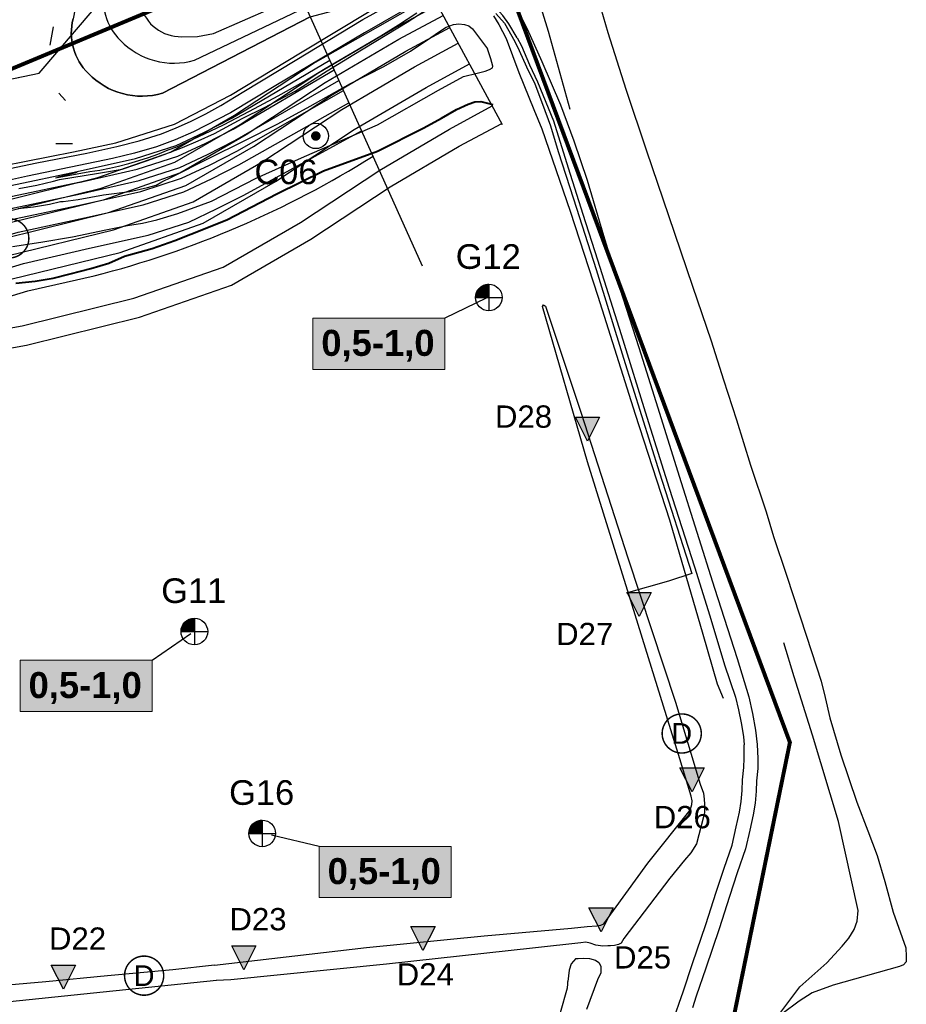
# Model space of a CAD drawing. Extents: x 158343 to 162498, y 431347 to 434500.
# Tile 102 of 220: x 159671 to 159896, y 433668 to 433918. Entities that reach past the tile are written whole.
import ezdxf
from ezdxf.enums import TextEntityAlignment as Align

# ---------------------------------------------------------------- set-up
doc = ezdxf.new("R2010")
doc.units = 0
doc.header["$LTSCALE"] = 10
doc.header["$MEASUREMENT"] = 0
for name, color, linetype in [('000_arcering', 8, 'CONTINUOUS'), ('1.1-ALGEMEEN_VERKLARING', 7, 'CONTINUOUS'), ('1.1-ALGEMEEN_VERKLARING-TEKST', 7, 'CONTINUOUS'), ('20_betonwerk', 252, 'CONTINUOUS'), ('33_trappen en balustraden', 252, 'CONTINUOUS'), ('47_binneninrichting', 8, 'CONTINUOUS'), ('bestaand 006m', 8, 'CONTINUOUS'), ('bestaand 007m', 8, 'CONTINUOUS'), ('bestaand 008m', 8, 'CONTINUOUS'), ('bestaand 009m', 8, 'CONTINUOUS'), ('bestaand 010m', 8, 'CONTINUOUS'), ('bestaand 011m', 8, 'CONTINUOUS'), ('bestaand 012m', 8, 'CONTINUOUS'), ('bestaande dijk', 8, 'CONTINUOUS'), ('BORING-MWH', 7, 'CONTINUOUS'), ('BORING-MWH-NEW', 7, 'CONTINUOUS'), ('def. con-hoogtelijn (index)', 8, 'CONTINUOUS'), ('KLASSE-AW', 81, 'CONTINUOUS'), ('KLASSE-NT-NIET TOEPASBAAR', 240, 'CONTINUOUS'), ('KWALITEIT-DIEPTE', 7, 'CONTINUOUS'), ('nieuw006m', 8, 'CONTINUOUS'), ('nieuw007m', 8, 'CONTINUOUS'), ('nieuw008m', 8, 'CONTINUOUS'), ('nieuw009m', 8, 'CONTINUOUS'), ('nieuw010m', 8, 'CONTINUOUS'), ('nieuw011m', 8, 'CONTINUOUS'), ('nieuw012m', 8, 'CONTINUOUS'), ('WB-STEEKMONSTER', 7, 'CONTINUOUS')]:
    doc.layers.add(name, color=color, linetype=linetype)
doc.layers.add('000_onzichtbaar', color=8, linetype='CONTINUOUS', plot=False)
doc.layers.add('MEET', color=6, linetype='CONTINUOUS', plot=False)
doc.styles.add('STANDAARD', font='arial.ttf')
doc.styles.add('STYLE3', font='arialbd.ttf')
doc.styles.add('TXT_Copier', font='arial.ttf')

# ---------------------------------------------------------------- blocks, each defined once
blk = doc.blocks.new('bestaande hoogtelijnen')
at = {"layer": 'def. con-hoogtelijn (index)'}
for p, q in [((8.3, -162.32), (22.27, -146)), ((8.3, -162.32), (22.27, -146)), ((8.3, -162.32), (22.27, -146)), ((-3.57, -164.81), (8.3, -162.32)), ((-3.57, -164.81), (8.3, -162.32)), ((-3.57, -164.81), (8.3, -162.32))]:
    blk.add_line(p, q, dxfattribs=at)
blk = doc.blocks.new('BO-1M')
at = {"layer": 'BORING-MWH-NEW'}
for p, q in [((-0.892, -0.005), (-0.892, 1)), ((-0.88, 1.011), (0.004, 1.011)), ((-0.88, -0.005), (-0.88, 1.011)), ((-0.868, -0.005), (-0.868, 1.022)), ((-0.866, 1.023), (0.004, 1.023)), ((-0.855, -0.005), (-0.855, 1.032)), ((-0.851, 1.036), (0.004, 1.036)), ((-0.843, -0.005), (-0.843, 1.042)), ((-0.836, 1.048), (0.004, 1.048)), ((-0.831, -0.005), (-0.831, 1.052)), ((-0.821, 1.06), (0.004, 1.06)), ((-0.819, -0.005), (-0.819, 1.062)), ((-0.807, -0.005), (-0.807, 1.071)), ((-0.805, 1.072), (0.004, 1.072)), ((-0.794, -0.005), (-0.794, 1.08)), ((-0.789, 1.084), (0.004, 1.084)), ((-0.782, -0.005), (-0.782, 1.089)), ((-0.772, 1.096), (0.004, 1.096)), ((-0.77, -0.005), (-0.77, 1.098)), ((-0.758, -0.005), (-0.758, 1.107)), ((-0.755, 1.109), (0.004, 1.109)), ((-0.746, -0.005), (-0.746, 1.115)), ((-0.737, 1.121), (0.004, 1.121)), ((-0.733, -0.005), (-0.733, 1.123)), ((-0.721, -0.005), (-0.721, 1.131)), ((-0.719, 1.133), (0.004, 1.133)), ((-0.709, -0.005), (-0.709, 1.139)), ((-0.699, 1.145), (0.004, 1.145)), ((-0.697, -0.005), (-0.697, 1.147)), ((-0.685, -0.005), (-0.685, 1.154)), ((-0.679, 1.157), (0.004, 1.157)), ((-0.672, -0.005), (-0.672, 1.162)), ((-0.66, -0.005), (-0.66, 1.169)), ((-0.659, 1.17), (0.004, 1.17)), ((-0.648, -0.005), (-0.648, 1.176)), ((-0.637, 1.182), (0.004, 1.182)), ((-0.636, -0.005), (-0.636, 1.182)), ((-0.624, -0.005), (-0.624, 1.189)), ((-0.614, 1.194), (0.004, 1.194)), ((-0.611, -0.005), (-0.611, 1.195)), ((-0.599, -0.005), (-0.599, 1.202)), ((-0.59, 1.206), (0.004, 1.206)), ((-0.587, -0.005), (-0.587, 1.208)), ((-0.575, -0.005), (-0.575, 1.214)), ((-0.565, 1.218), (0.004, 1.218)), ((-0.563, -0.005), (-0.563, 1.22)), ((-0.55, -0.005), (-0.55, 1.225)), ((-0.539, 1.231), (0.004, 1.231)), ((-0.538, -0.005), (-0.538, 1.231)), ((-0.526, -0.005), (-0.526, 1.236)), ((-0.514, -0.005), (-0.514, 1.241)), ((-0.511, 1.243), (0.004, 1.243)), ((-0.502, -0.005), (-0.502, 1.247)), ((-0.489, -0.005), (-0.489, 1.251)), ((-0.48, 1.255), (0.004, 1.255)), ((-0.477, -0.005), (-0.477, 1.256)), ((-0.465, -0.005), (-0.465, 1.261)), ((-0.453, -0.005), (-0.453, 1.266)), ((-0.448, 1.267), (0.004, 1.267)), ((-0.441, -0.005), (-0.441, 1.27)), ((-0.428, -0.005), (-0.428, 1.274)), ((-0.416, -0.005), (-0.416, 1.278)), ((-0.413, 1.279), (0.004, 1.279)), ((-0.404, -0.005), (-0.404, 1.282)), ((-0.392, -0.005), (-0.392, 1.286)), ((-0.38, -0.005), (-0.38, 1.29)), ((-0.374, 1.292), (0.004, 1.292)), ((-0.368, -0.005), (-0.368, 1.294)), ((-0.355, -0.005), (-0.355, 1.297)), ((-0.343, -0.005), (-0.343, 1.3)), ((-0.331, 1.304), (0.004, 1.304)), ((-0.331, -0.005), (-0.331, 1.304)), ((-0.319, -0.005), (-0.319, 1.307)), ((-0.307, -0.005), (-0.307, 1.31)), ((-0.294, -0.005), (-0.294, 1.313)), ((-0.282, -0.005), (-0.282, 1.316)), ((-0.28, 1.316), (0.004, 1.316)), ((-0.27, -0.005), (-0.27, 1.318)), ((-0.258, -0.005), (-0.258, 1.321)), ((-0.246, -0.005), (-0.246, 1.323)), ((-0.233, -0.005), (-0.233, 1.325)), ((-0.221, -0.005), (-0.221, 1.328)), ((-0.218, 1.328), (0.004, 1.328)), ((-0.209, -0.005), (-0.209, 1.33)), ((-0.197, -0.005), (-0.197, 1.332)), ((-0.185, -0.005), (-0.185, 1.333)), ((-0.172, -0.005), (-0.172, 1.335)), ((-0.16, -0.005), (-0.16, 1.337)), ((-0.148, -0.005), (-0.148, 1.338)), ((-0.136, -0.005), (-0.136, 1.34)), ((-0.129, 1.34), (0.004, 1.34)), ((-0.124, -0.005), (-0.124, 1.341)), ((-0.111, -0.005), (-0.111, 1.342)), ((-0.099, -0.005), (-0.099, 1.343)), ((-0.087, -0.005), (-0.087, 1.344)), ((-0.075, -0.005), (-0.075, 1.345)), ((-0.063, -0.005), (-0.063, 1.346)), ((-0.05, -0.005), (-0.05, 1.346)), ((-0.038, -0.005), (-0.038, 1.347)), ((-0.026, -0.005), (-0.026, 1.347)), ((-0.014, -0.005), (-0.014, 1.347)), ((-0.002, -0.005), (-0.002, 1.347)), ((0.004, 1.347), (0.004, -1.336)), ((0.004, 1.342), (0.004, -1.352)), ((-1.333, 0.023), (0.004, 0.023)), ((-1.333, 0.011), (0.004, 0.011)), ((-1.332, 0.06), (0.004, 0.06)), ((-1.332, 0.048), (0.004, 0.048)), ((-1.332, 0.035), (0.004, 0.035)), ((-1.331, -0.005), (-1.331, 0.074)), ((-1.331, 0.072), (0.004, 0.072)), ((-1.33, 0.096), (0.004, 0.096)), ((-1.33, 0.084), (0.004, 0.084)), ((-1.329, 0.109), (0.004, 0.109)), ((-1.328, 0.121), (0.004, 0.121)), ((-1.327, 0.133), (0.004, 0.133)), ((-1.325, 0.145), (0.004, 0.145)), ((-1.324, 0.157), (0.004, 0.157)), ((-1.323, 0.17), (0.004, 0.17)), ((-1.321, 0.182), (0.004, 0.182)), ((-1.319, -0.005), (-1.319, 0.199)), ((-1.319, 0.194), (0.004, 0.194)), ((-1.318, 0.206), (0.004, 0.206)), ((-1.316, 0.218), (0.004, 0.218)), ((-1.314, 0.231), (0.004, 0.231)), ((-1.312, 0.243), (0.004, 0.243)), ((-1.309, 0.255), (0.004, 0.255)), ((-1.307, -0.005), (-1.307, 0.269)), ((-1.307, 0.267), (0.004, 0.267)), ((-1.305, 0.279), (0.004, 0.279)), ((-1.302, 0.292), (0.004, 0.292)), ((-1.299, 0.304), (0.004, 0.304)), ((-1.296, 0.316), (0.004, 0.316)), ((-1.294, -0.005), (-1.294, 0.324)), ((-1.293, 0.328), (0.004, 0.328)), ((-1.29, 0.34), (0.004, 0.34)), ((-1.287, 0.353), (0.004, 0.353)), ((-1.284, 0.365), (0.004, 0.365)), ((-1.282, -0.005), (-1.282, 0.371)), ((-1.28, 0.377), (0.004, 0.377)), ((-1.277, 0.389), (0.004, 0.389)), ((-1.273, 0.401), (0.004, 0.401)), ((-1.27, -0.005), (-1.27, 0.411)), ((-1.269, 0.414), (0.004, 0.414)), ((-1.265, 0.426), (0.004, 0.426)), ((-1.261, 0.438), (0.004, 0.438)), ((-1.258, -0.005), (-1.258, 0.448)), ((-1.257, 0.45), (0.004, 0.45)), ((-1.253, 0.462), (0.004, 0.462)), ((-1.248, 0.475), (0.004, 0.475)), ((-1.246, -0.005), (-1.246, 0.481)), ((-1.244, 0.487), (0.004, 0.487)), ((-1.239, 0.499), (0.004, 0.499)), ((-1.234, 0.511), (0.004, 0.511)), ((-1.233, -0.005), (-1.233, 0.512)), ((-1.229, 0.523), (0.004, 0.523)), ((-1.224, 0.535), (0.004, 0.535)), ((-1.221, -0.005), (-1.221, 0.541)), ((-1.218, 0.548), (0.004, 0.548)), ((-1.213, 0.56), (0.004, 0.56)), ((-1.209, -0.005), (-1.209, 0.569)), ((-1.207, 0.572), (0.004, 0.572)), ((-1.202, 0.584), (0.004, 0.584)), ((-1.197, -0.005), (-1.197, 0.594)), ((-1.196, 0.596), (0.004, 0.596)), ((-1.19, 0.609), (0.004, 0.609)), ((-1.185, -0.005), (-1.185, 0.619)), ((-1.183, 0.621), (0.004, 0.621)), ((-1.177, 0.633), (0.004, 0.633)), ((-1.172, -0.005), (-1.172, 0.642)), ((-1.171, 0.645), (0.004, 0.645)), ((-1.164, 0.657), (0.004, 0.657)), ((-1.16, -0.005), (-1.16, 0.664)), ((-1.157, 0.67), (0.004, 0.67)), ((-1.15, 0.682), (0.004, 0.682)), ((-1.148, -0.005), (-1.148, 0.685)), ((-1.143, 0.694), (0.004, 0.694)), ((-1.136, -0.005), (-1.136, 0.706)), ((-1.135, 0.706), (0.004, 0.706)), ((-1.128, 0.718), (0.004, 0.718)), ((-1.124, -0.005), (-1.124, 0.725)), ((-1.12, 0.731), (0.004, 0.731)), ((-1.112, 0.743), (0.004, 0.743)), ((-1.111, -0.005), (-1.111, 0.744)), ((-1.104, 0.755), (0.004, 0.755)), ((-1.099, -0.005), (-1.099, 0.762)), ((-1.096, 0.767), (0.004, 0.767)), ((-1.087, -0.005), (-1.087, 0.78)), ((-1.087, 0.779), (0.004, 0.779)), ((-1.079, 0.792), (0.004, 0.792)), ((-1.075, -0.005), (-1.075, 0.797)), ((-1.07, 0.804), (0.004, 0.804)), ((-1.063, -0.005), (-1.063, 0.813)), ((-1.061, 0.816), (0.004, 0.816)), ((-1.051, 0.828), (0.004, 0.828)), ((-1.05, -0.005), (-1.05, 0.829)), ((-1.042, 0.84), (0.004, 0.84)), ((-1.038, -0.005), (-1.038, 0.845)), ((-1.032, 0.853), (0.004, 0.853)), ((-1.026, -0.005), (-1.026, 0.86)), ((-1.022, 0.865), (0.004, 0.865)), ((-1.014, -0.005), (-1.014, 0.874)), ((-1.011, 0.877), (0.004, 0.877)), ((-1.002, -0.005), (-1.002, 0.888)), ((-1.001, 0.889), (0.004, 0.889)), ((-0.99, 0.901), (0.004, 0.901)), ((-0.989, -0.005), (-0.989, 0.902)), ((-0.979, 0.914), (0.004, 0.914)), ((-0.977, -0.005), (-0.977, 0.915)), ((-0.968, 0.926), (0.004, 0.926)), ((-0.965, -0.005), (-0.965, 0.929)), ((-0.956, 0.938), (0.004, 0.938)), ((-0.953, -0.005), (-0.953, 0.941)), ((-0.944, 0.95), (0.004, 0.95)), ((-0.941, -0.005), (-0.941, 0.954)), ((-0.932, 0.962), (0.004, 0.962)), ((-0.929, -0.005), (-0.929, 0.966)), ((-0.919, 0.975), (0.004, 0.975)), ((-0.916, -0.005), (-0.916, 0.977)), ((-0.906, 0.987), (0.004, 0.987)), ((-0.904, -0.005), (-0.904, 0.989)), ((-0.893, 0.999), (0.004, 0.999)), ((-1.334, -0.005), (1.341, -0.005)), ((-1.333, -0.001), (0.004, -0.001)), ((0.004, -0.001), (0.004, -1.328))]:
    blk.add_line(p, q, dxfattribs=at)
blk.add_circle((0, 0), 1.35, dxfattribs=at)
at = {"layer": 'BORING-MWH-NEW', "style": 'STANDAARD'}
blk.add_attdef('BNO', (-3.36, 2.898), '', height=2.5, dxfattribs=at)
blk = doc.blocks.new('B-2-MWH')
at = {"layer": 'BORING-MWH'}
blk.add_lwpolyline([(-0.39, 0, 0.772, 0.772, 1), (0.39, 0, 0.772, 0.772, 1)], format="xyseb", close=True, dxfattribs=at)
at = {"layer": 'BORING-MWH', "linetype": 'Continuous'}
blk.add_circle((0, 0), 2.06, dxfattribs=at)
at = {"layer": 'BORING-MWH', "style": 'STANDAARD'}
blk.add_attdef('BNO', (-4.5, 5.4), '', height=4, dxfattribs=at)
blk = doc.blocks.new('STEEK')
at = {"layer": 'WB-STEEKMONSTER'}
blk.add_lwpolyline([(-2.7, 5.4), (2.7, 5.4), (0, 0)], close=True, dxfattribs=at)
blk.add_solid([(0, 0), (2.7, 5.4), (-2.7, 5.4)], dxfattribs=at)
at = {"layer": 'WB-STEEKMONSTER', "style": 'STANDAARD'}
blk.add_attdef('BNO', (-3.22, 8.87), '', height=5, dxfattribs=at)

msp = doc.modelspace()

# ---------------------------------------------------------------- hatches: boundary and pattern name
at = {"layer": 'KLASSE-AW'}
msp.add_hatch(color=256, dxfattribs=at).paths.add_polyline_path([(159747.12, 433707.96), (159780.53, 433707.96), (159780.53, 433694.96), (159747.12, 433694.96)])
at = {"layer": 'KLASSE-NT-NIET TOEPASBAAR'}
for points in [[(159745.52, 433841.96), (159778.93, 433841.96), (159778.93, 433828.96), (159745.52, 433828.96)], [(159671.32, 433755.16), (159704.73, 433755.16), (159704.73, 433742.16), (159671.32, 433742.16)]]:
    msp.add_hatch(color=256, dxfattribs=at).paths.add_polyline_path(points)

# ---------------------------------------------------------------- linework, layer by layer
at = {"layer": '000_onzichtbaar', "flags": 128}
for points in [[(159670.97, 433874.8), (159675.56, 433875.7), (159679.73, 433876.72), (159681.26, 433877.14), (159691.2, 433878.69), (159692.72, 433878.95), (159697.12, 433879.74), (159703.31, 433881.85), (159707.82, 433883.43), (159712.44, 433885.23), (159716.4, 433886.9), (159720.54, 433888.81), (159727.59, 433892.63), (159733.21, 433895.39), (159741.05, 433899.53), (159749.11, 433904.65), (159755.86, 433908.82), (159769.4, 433917.06), (159773.71, 433919.85)], [(159680.26, 433877.53), (159688.95, 433879.12), (159691.51, 433879.53), (159693.92, 433880), (159696.24, 433880.53), (159698.82, 433881.17), (159701.37, 433881.93), (159703.8, 433882.67), (159706.16, 433883.53), (159708.85, 433884.65), (159711.02, 433885.45), (159718.04, 433888.69), (159722.83, 433891.01), (159729.43, 433894.48), (159736.68, 433898.31), (159743.23, 433901.98), (159748.64, 433905.3), (159754.53, 433908.72), (159762.7, 433913.56), (159767.24, 433916.39), (159771.84, 433919.44)], [(159791.27, 433918.6), (159792.66, 433916.43), (159794.49, 433912.87), (159797.68, 433904.27), (159801.51, 433894.92), (159803.55, 433890), (159810.7, 433869.07), (159817.69, 433847.54), (159827.21, 433817.59), (159835.87, 433790.82), (159844.38, 433761.79), (159847.97, 433749.21), (159849.52, 433745.55)], [(159791.83, 433919.24), (159794.07, 433916.77), (159796.71, 433912.12), (159797.75, 433909.87), (159799.66, 433905.74), (159801.73, 433901.38), (159803.68, 433896.27), (159805.69, 433890.72), (159807.68, 433884.25), (159811.56, 433872.22), (159817.28, 433854.28), (159824.23, 433831.77), (159833.34, 433802.71), (159841.54, 433777.21), (159835.63, 433775.26), (159824.88, 433772.23)], [(159670.82, 433869.79), (159674.72, 433870.18), (159678.71, 433870.9), (159681.5, 433871.56), (159682.22, 433871.56), (159686, 433872.01), (159692.39, 433873.27), (159699.13, 433874.06), (159703.61, 433875.1), (159705.78, 433875.7), (159707.25, 433876.5), (159709.68, 433877.7), (159719.02, 433882.41), (159728.11, 433886.9), (159736.58, 433891.26), (159744.85, 433895.7), (159755.03, 433901.44), (159763.48, 433905.8), (159770.25, 433909.67), (159775.43, 433913.11), (159777.62, 433914.64), (159779.25, 433915.73), (159781.13, 433916.47), (159782.49, 433916.65), (159783.97, 433916.47), (159784.99, 433916.07), (159785.92, 433915.38), (159786.73, 433914.3), (159789.8, 433910.27)], [(159669.34, 433860.11), (159676.57, 433861.2), (159684.56, 433862.58), (159693.06, 433864.36), (159698.48, 433865.45), (159702.3, 433866.08), (159705.93, 433866.86), (159711.26, 433868.5), (159719.83, 433871.64), (159731.12, 433877.47), (159743.39, 433882.96), (159761.92, 433890.97), (159777.32, 433899.82), (159783.64, 433903.28), (159787.11, 433904.13), (159789.13, 433904.62), (159790.27, 433905.05), (159791.03, 433905.41), (159791.12, 433905.91), (159790.64, 433907.75), (159789.8, 433910.27)]]:
    msp.add_lwpolyline(points, dxfattribs=at)
at = {"layer": '000_onzichtbaar', "linetype": 'Continuous', "lineweight": 40, "flags": 128}
msp.add_lwpolyline([(159670.25, 433850.86), (159675.08, 433851.3), (159679.67, 433852.06), (159684.01, 433853.18), (159689.19, 433854.53), (159693.81, 433855.91), (159697.77, 433857.66), (159704.78, 433859.65), (159710.48, 433861.67), (159714.6, 433863.27), (159723.67, 433866.9), (159736.37, 433873.46), (159748.22, 433879.35), (159761.91, 433884.29), (159773.65, 433890.22), (159778.08, 433892.66), (159781.94, 433894.84), (159784.83, 433896.21), (159786.58, 433896.79), (159788.08, 433896.87), (159789.45, 433896.59), (159791.12, 433896.14)], dxfattribs=at)
at = {"layer": '1.1-ALGEMEEN_VERKLARING', "const_width": 0.375}
for points in [[(159668.54, 433867.15, -1), (159668.54, 433857.23, -1), (159668.54, 433867.15)], [(159838.99, 433741.56, -1), (159838.99, 433731.64, -1), (159838.99, 433741.56)], [(159702.72, 433680.13, -1), (159702.72, 433670.21, -1), (159702.72, 433680.13)]]:
    msp.add_lwpolyline(points, format="xyb", dxfattribs=at)
at = {"layer": '20_betonwerk'}
for points in [[(159679.71, 433915.83), (159678.81, 433911.16)], [(159682.76, 433897.19), (159681.13, 433899.06)], [(159684.6, 433886.18), (159680.38, 433886.14)], [(159685.76, 433878.86), (159680.59, 433877.59)]]:
    msp.add_lwpolyline(points, dxfattribs=at)
at = {"layer": '33_trappen en balustraden', "flags": 128}
for points in [[(159720.53, 433677.85), (159759.08, 433682.3), (159788.9, 433685.3), (159811.06, 433687.21), (159814.99, 433687.61), (159817.46, 433687.78), (159818.48, 433687.95), (159819.24, 433688.31), (159830.43, 433703.74), (159841.09, 433717.16), (159841.58, 433718.62), (159841.62, 433719.5), (159841.37, 433720.7), (159838.47, 433730.13), (159825.65, 433771.64), (159815.13, 433805.54), (159803.73, 433844.9), (159803.98, 433845.3), (159804.45, 433845.03), (159813.51, 433817.88), (159825.35, 433781.17), (159837.39, 433744.53), (159843.68, 433723.75), (159844.49, 433721.46), (159844.7, 433719.95), (159844.75, 433718.66), (159844.79, 433717.53), (159844.75, 433716.52), (159844.48, 433715.45), (159842.73, 433708.58), (159841.27, 433706.31), (159839.69, 433704.44), (159835.99, 433699.87), (159824.31, 433684.56), (159823.6, 433683.45), (159823, 433683.06), (159821.98, 433682.82), (159820.95, 433682.76), (159820.3, 433682.73), (159819.02, 433682.68), (159817.23, 433682.88), (159815.74, 433683.39), (159814.67, 433683.66), (159813.44, 433683.53), (159801.94, 433682.23), (159764.16, 433678.08), (159724.73, 433674.09), (159720.99, 433673.9)], [(159812.14, 433679.51), (159811, 433678.2), (159810.43, 433676.57)], [(159812.14, 433679.51), (159812.76, 433679.56), (159814, 433679.58), (159815.65, 433679.49), (159817.17, 433679.06), (159817.99, 433678.52), (159818.48, 433677.61), (159818.51, 433676.81), (159818.47, 433675.88), (159817.63, 433674.12), (159814.85, 433666.62)], [(159720.53, 433677.85), (159710, 433676.62), (159693.44, 433675.15), (159677.81, 433673.62), (159658.49, 433671.91), (159645.41, 433670.53), (159629.63, 433669.09), (159614.27, 433667.44)], [(159810.43, 433676.57), (159810.12, 433673.69)], [(159640.19, 433665.85), (159663.71, 433668.07), (159692.36, 433671.07), (159721.04, 433673.98)], [(159808.27, 433665.8), (159810, 433672.06), (159810.15, 433672.99), (159810.12, 433673.69)]]:
    msp.add_lwpolyline(points, dxfattribs=at)
at = {"layer": '47_binneninrichting', "flags": 128}
for points in [[(159801.54, 433926.61), (159805.12, 433914.78), (159810.63, 433894.97)], [(159816.7, 433926.69), (159820.25, 433914.4), (159824.81, 433900), (159830.03, 433884.41), (159835.65, 433867.99), (159841.73, 433850.06), (159846.45, 433836.18), (159849.55, 433826.34), (159852.85, 433816.15), (159856.4, 433804.68), (159860.35, 433792.79), (159862.26, 433786.54), (159865.51, 433776.76), (159870.65, 433761.3), (159874.37, 433749.91), (159875.36, 433745.69), (159876.53, 433740.58), (159879.3, 433731.14), (159883.39, 433719.17), (159886.18, 433711.88), (159888.53, 433705.65), (159890.48, 433699.09), (159892.57, 433691.31), (159895.77, 433682.22), (159895.91, 433680.01), (159895.88, 433678.69), (159895.21, 433677.94), (159894.15, 433677.47), (159877.41, 433672.72), (159872.09, 433670.84), (159868.74, 433668.68), (159864.45, 433665.45)], [(159795.15, 433916.63), (159793.64, 433918.75), (159791.87, 433920.67)], [(159797.32, 433913.05), (159795.15, 433916.63)], [(159798.59, 433917.74), (159799.82, 433915.33), (159803.55, 433907.09), (159808.3, 433896.05), (159811.63, 433886.9), (159814.98, 433876.94), (159819.14, 433862.95), (159823.26, 433849.47), (159828.1, 433834.47), (159832.93, 433819.22), (159838.33, 433801.84), (159842.86, 433787.69), (159847.3, 433773.47), (159853, 433755.61), (159856, 433745.9)], [(159797.32, 433913.05), (159798.36, 433911), (159800.44, 433906.18), (159802.41, 433901.89), (159806.52, 433891.99), (159810.24, 433880.06), (159813.92, 433868.31), (159817.6, 433856.77), (159823.6, 433837.8), (159830.13, 433816.8), (159835.8, 433798.83), (159842.2, 433778.85), (159846.12, 433766.42), (159849.83, 433754), (159852.64, 433745.8), (159853.4, 433742.63), (159854.09, 433739.33), (159854.66, 433735.82), (159854.84, 433733.76)], [(159861.28, 433662.22), (159868.91, 433672.35), (159875.75, 433678.46), (159879.67, 433682.68), (159881.37, 433684.7), (159882.68, 433686.86), (159883.43, 433689.03), (159883.74, 433691.72), (159878.75, 433714.26), (159872.11, 433736.13), (159867.5, 433750.94), (159864.87, 433759.63)], [(159856, 433745.9), (159856.93, 433741.67), (159857.73, 433737.41)], [(159857.73, 433737.41), (159858.11, 433733.82), (159858.31, 433730.21)], [(159837.54, 433665.97), (159838.38, 433668.19), (159839.36, 433671.06), (159841.75, 433678.22), (159845.14, 433688.12), (159847.75, 433696.34), (159849.74, 433702.4), (159851.74, 433708.27), (159852.83, 433712.88), (159853.62, 433716.62), (159854.09, 433719.34), (159854.34, 433722.14), (159854.42, 433724.85), (159854.75, 433727.93), (159854.81, 433730.3), (159854.84, 433733.76)], [(159858.31, 433730.21), (159858.26, 433727.7)], [(159858.26, 433727.7), (159857.93, 433724.61), (159857.86, 433721.93), (159857.58, 433718.89), (159857.08, 433715.96), (159856.27, 433712.11), (159855.12, 433707.3), (159853.08, 433701.28), (159851.1, 433695.26), (159848.48, 433687.02), (159845.08, 433677.09), (159842.69, 433669.94), (159841.69, 433667)]]:
    msp.add_lwpolyline(points, dxfattribs=at)
at = {"layer": 'bestaand 006m'}
for points in [[(159690.04, 433852.69, 0.077813), (159760.74, 433883.02)], [(159202.72, 433651.68, -0.057982), (159233.33, 433664.16), (159250.01, 433670.04, 0.015108), (159289.17, 433680.65, 0.006661), (159316.42, 433690.45, 0.026737), (159359.38, 433709.42), (159391.69, 433729.02, 0.036232), (159408.51, 433739.89), (159419.89, 433748.79), (159436.68, 433758.02), (159455.47, 433765.64), (159473.19, 433770.05), (159490.8, 433775.78), (159504.75, 433782.87), (159508.38, 433785.25), (159523.84, 433796.42, -0.069995), (159542.03, 433806.86), (159561.15, 433813.17), (159596.05, 433824.18), (159630.71, 433835.6), (159655.64, 433843.59), (159673.28, 433848.9), (159690.04, 433852.69)]]:
    msp.add_lwpolyline(points, format="xyb", dxfattribs=at)
at = {"layer": 'bestaand 007m'}
msp.add_lwpolyline([(159688.89, 433859.68), (159703.71, 433863.01), (159714.02, 433866.33), (159721.07, 433869.65), (159728.01, 433873.19), (159757.84, 433889.48)], dxfattribs=at)
msp.add_lwpolyline([(159196.22, 433665.61, -0.057982), (159228.87, 433670.75), (159249.82, 433673.18, 0.014788), (159288.23, 433683.28, 0.006661), (159315.55, 433692.86, 0.062787), (159357.03, 433712.5), (159387.36, 433730.3, 0.073249), (159408.1, 433743.5), (159418.76, 433751.49), (159435.26, 433761.22), (159453.82, 433769.4), (159471.39, 433774.35), (159488.83, 433780.6), (159502.55, 433788.11), (159506.33, 433790.75), (159522.91, 433802.8, -0.069995), (159541.06, 433813.31), (159560.16, 433819.69), (159595.02, 433830.83), (159629.64, 433842.38), (159654.54, 433850.46), (159672.16, 433855.83), (159688.91, 433859.68)], format="xyb", dxfattribs=at)
at = {"layer": 'bestaand 008m'}
msp.add_lwpolyline([(159687.64, 433867.36), (159702.46, 433870.69), (159712.76, 433874.01), (159719.82, 433877.33), (159726.76, 433880.87), (159754.64, 433896.57)], dxfattribs=at)
msp.add_lwpolyline([(159226.91, 433675.16), (159248.42, 433677.92, 0.015118), (159287.11, 433688.41, 0.006661), (159314.35, 433698.21, 0.026737), (159357.32, 433717.17), (159389.95, 433735.94, 0.00482), (159407.44, 433746.12), (159417.54, 433754.4), (159433.28, 433765.31), (159451.19, 433774.84), (159468.35, 433781.06), (159485.28, 433788.58), (159498.42, 433797.07), (159502.73, 433800.58), (159520.73, 433813.22, -0.069995), (159539.05, 433823.43), (159558.25, 433829.49), (159593.29, 433840.05), (159628.09, 433851.03), (159653.12, 433858.7), (159670.83, 433863.78), (159687.64, 433867.36)], format="xyb", dxfattribs=at)
at = {"layer": 'bestaand 009m'}
msp.add_lwpolyline([(159687.08, 433870.79), (159701.9, 433874.12), (159712.2, 433877.44), (159719.26, 433880.75), (159726.2, 433884.3), (159753.22, 433899.74)], dxfattribs=at)
msp.add_lwpolyline([(159225.55, 433678.19), (159247.13, 433681.2, 0.015084), (159286.03, 433691.74, 0.006644), (159313.12, 433701.48, 0.026661), (159355.62, 433720.24), (159371.88, 433729.32), (159388.27, 433739.73, 0.038795), (159405.69, 433753.72), (159414.97, 433760.51), (159430.84, 433771.49), (159449.1, 433780.32), (159466.49, 433785.88), (159483.7, 433792.74), (159497.15, 433800.72), (159501.41, 433803.94), (159520.07, 433816.96, -0.069995), (159538.41, 433827.13), (159557.62, 433833.16), (159592.68, 433843.65), (159627.5, 433854.57), (159652.55, 433862.19), (159670.26, 433867.24), (159687.08, 433870.79)], format="xyb", dxfattribs=at)
at = {"layer": 'bestaand 010m'}
msp.add_lwpolyline([(159686.63, 433873.52), (159701.45, 433876.84), (159711.76, 433880.16), (159718.81, 433883.48), (159725.75, 433887.03), (159752.09, 433902.26)], dxfattribs=at)
msp.add_lwpolyline([(159224.17, 433681.93), (159246.08, 433685.58, 0.015052), (159284.64, 433696.02, 0.006623), (159311.53, 433705.69, 0.026561), (159353.44, 433724.18), (159385.82, 433743.67, 0.084407), (159407.65, 433758.57), (159413.67, 433763.62), (159429.82, 433773.93), (159448.07, 433782.77), (159465.46, 433788.33), (159482.66, 433795.21), (159496.11, 433803.19), (159500.46, 433806.48), (159519.62, 433819.69, -0.069995), (159537.96, 433829.86), (159557.18, 433835.89), (159592.23, 433846.38), (159627.05, 433857.3), (159652.1, 433864.92), (159669.82, 433869.97), (159686.63, 433873.52)], format="xyb", dxfattribs=at)
at = {"layer": 'bestaand 011m'}
msp.add_lwpolyline([(159686.16, 433876.39), (159700.98, 433879.72), (159711.29, 433883.04), (159718.34, 433886.35), (159725.28, 433889.9), (159750.89, 433904.92)], dxfattribs=at)
msp.add_lwpolyline([(159686.16, 433876.39), (159669.35, 433872.84), (159651.63, 433867.79), (159626.58, 433860.17), (159591.76, 433849.26), (159556.71, 433838.76), (159537.49, 433832.73, 0.069995), (159519.15, 433822.56), (159499.14, 433809.16), (159494.93, 433805.98), (159481.5, 433797.98), (159464.3, 433791.08), (159446.92, 433785.49), (159428.68, 433776.63), (159412.55, 433766.46), (159405.74, 433761.2, -0.019527), (159383.82, 433747.16), (159350.97, 433728.81, -0.026492), (159309.68, 433710.61, -0.006598), (159283.02, 433701.01, -0.015015), (159244.87, 433690.68), (159222.55, 433685.97, 0.057891)], format="xyb", dxfattribs=at)
at = {"layer": 'bestaand 012m'}
for points in [[(159408.89, 433775.04), (159423.28, 433786.58, -0.055187), (159444.48, 433796.47), (159465.83, 433803.08, 0.041657), (159484.18, 433811.36), (159495.99, 433818.47), (159513.63, 433829.95, -0.08973), (159552.47, 433846.62), (159613.74, 433865.49), (159648.93, 433876.05), (159666.81, 433880.57), (159684.84, 433884.18), (159695.53, 433886.46), (159710.45, 433891.18), (159724.59, 433898.53), (159742.33, 433909.29), (159760.2, 433920), (159772.82, 433927.05, 0.271352), (159781.34, 433942.14), (159778.21, 433967.97), (159772.41, 434009.44)], [(159484.18, 433811.36), (159495.99, 433818.47), (159513.63, 433829.95, -0.08973), (159552.47, 433846.62), (159613.74, 433865.49), (159648.93, 433876.05), (159666.81, 433880.57), (159684.84, 433884.18), (159695.53, 433886.46), (159710.45, 433891.18), (159724.59, 433898.53), (159742.33, 433909.29), (159760.2, 433920)], [(159744.84, 433918.37), (159707.35, 433899, -0.277231), (159688.59, 433904.02, -0.268753), (159684.72, 433917.92)], [(159189.62, 433679.95, -0.059375), (159221.53, 433688.49), (159244.2, 433693.54, 0.013272), (159282.1, 433703.87, 0.006583), (159308.62, 433713.41, 0.026452), (159349.56, 433731.46), (159382.33, 433749.77, 0.019448), (159403.97, 433763.62), (159411.3, 433769.28), (159427.54, 433779.44), (159445.87, 433788.12), (159463.3, 433793.53), (159480.56, 433800.26), (159494.08, 433808.12), (159498.65, 433811.51), (159518.71, 433825.28, -0.069995), (159537.05, 433835.45), (159556.26, 433841.48), (159591.31, 433851.98), (159626.14, 433862.89), (159651.18, 433870.51), (159668.9, 433875.56), (159685.72, 433879.11)]]:
    msp.add_lwpolyline(points, format="xyb", dxfattribs=at)
msp.add_lwpolyline([(159685.72, 433879.11), (159700.53, 433882.44), (159710.84, 433885.76), (159717.9, 433889.07), (159724.83, 433892.62), (159749.76, 433907.43)], dxfattribs=at)
at = {"layer": 'bestaande dijk', "flags": 128}
for points in [[(159722.17, 433895.88), (159727.99, 433899.42), (159741.03, 433907.33), (159758.18, 433917.73), (159770.35, 433924.51)], [(159772.27, 433922.17), (159758.6, 433914.32), (159736.09, 433900.96), (159724.61, 433894.02)], [(159795.15, 433916.63), (159793.64, 433918.75), (159791.87, 433920.67)], [(159797.32, 433913.05), (159795.15, 433916.63)], [(159798.59, 433917.74), (159799.82, 433915.33), (159803.55, 433907.09), (159808.3, 433896.05), (159811.63, 433886.9), (159814.98, 433876.94), (159819.14, 433862.95), (159823.26, 433849.47), (159828.1, 433834.47), (159832.93, 433819.22), (159838.33, 433801.84), (159842.86, 433787.69), (159847.3, 433773.47), (159853, 433755.61), (159856, 433745.9)], [(159797.32, 433913.05), (159798.36, 433911), (159800.44, 433906.18), (159802.41, 433901.89), (159806.52, 433891.99), (159810.24, 433880.06), (159813.92, 433868.31), (159817.6, 433856.77), (159823.6, 433837.8), (159830.13, 433816.8), (159835.8, 433798.83), (159842.2, 433778.85), (159846.12, 433766.42), (159849.83, 433754), (159852.64, 433745.8), (159853.4, 433742.63), (159854.09, 433739.33), (159854.66, 433735.82), (159854.84, 433733.76)], [(159714.48, 433891.86), (159718.38, 433893.77), (159722.17, 433895.88)], [(159724.61, 433894.02), (159715.24, 433889.24)], [(159707.15, 433888.7), (159710.83, 433890.25), (159714.48, 433891.86)], [(159695.79, 433885.49), (159701.51, 433886.94), (159707.15, 433888.7)], [(159715.24, 433889.24), (159710.61, 433887.16), (159705.85, 433885.4)], [(159630.58, 433869.6), (159642.66, 433873.24), (159655.66, 433876.91), (159662.2, 433878.6), (159675.55, 433881.36), (159688.24, 433883.83), (159695.79, 433885.49)], [(159705.85, 433885.4), (159700.3, 433883.84), (159694.72, 433882.43)], [(159694.72, 433882.43), (159673.16, 433877.94), (159668.64, 433876.95)]]:
    msp.add_lwpolyline(points, dxfattribs=at)
at = {"layer": 'KLASSE-AW', "color": 7, "lineweight": 5}
msp.add_lwpolyline([(159747.12, 433707.96), (159780.53, 433707.96), (159780.53, 433694.96), (159747.12, 433694.96)], close=True, dxfattribs=at)
at = {"layer": 'KLASSE-NT-NIET TOEPASBAAR', "color": 7, "lineweight": 5}
for points in [[(159745.52, 433841.96), (159778.93, 433841.96), (159778.93, 433828.96), (159745.52, 433828.96)], [(159671.32, 433755.16), (159704.73, 433755.16), (159704.73, 433742.16), (159671.32, 433742.16)]]:
    msp.add_lwpolyline(points, close=True, dxfattribs=at)
at = {"layer": 'KWALITEIT-DIEPTE'}
for points in [[(159789.4, 433847), (159778.93, 433841.96)], [(159704.73, 433755.16), (159714.6, 433762)], [(159747.12, 433707.96), (159735, 433710.8)]]:
    msp.add_lwpolyline(points, dxfattribs=at)
at = {"layer": 'MEET', "const_width": 1}
msp.add_lwpolyline([(159217.96, 434088.85), (159435.98, 434020.25), (159504.62, 433836.46), (159784.94, 433953.55), (159866.41, 433734.33), (159822.4, 433519.03), (159655.9, 433512.46), (159222.15, 433324.12), (159221.05, 433289.09), (159066.14, 433159.95), (158988.58, 433123), (158887.87, 433065.24), (158810.46, 433043.05), (158594.73, 433280.89), (158643.69, 433366.24), (158736.01, 433394.89), (158840.95, 433432.1), (158907.6, 433472.41), (158902.41, 433599.51), (159112.89, 433678.64), (159214.78, 433765.28), (159227.57, 433847.1)], close=True, dxfattribs=at)
at = {"layer": 'nieuw006m', "flags": 128}
for points in [[(159474.41, 433759.06), (159499.33, 433768.57, 0.062011), (159537.51, 433785.85), (159554.34, 433796.35), (159566.43, 433805.28), (159578.84, 433815.14, -0.104985), (159585.22, 433818.06), (159605.61, 433825.67), (159632.04, 433832.78), (159671.82, 433840.01), (159700.15, 433846.98), (159722.77, 433854.92), (159742.39, 433866.25), (159762.43, 433879.49), (159780.16, 433889.91), (159790.97, 433895.77)], [(159475.93, 433754.3), (159500.79, 433763.79, 0.062074), (159540.14, 433781.59), (159557.16, 433792.21), (159569.47, 433801.31), (159581.87, 433811.17, -0.110059), (159586.61, 433813.24), (159607.14, 433820.9), (159633.14, 433827.89), (159672.87, 433835.12), (159701.58, 433842.18), (159724.87, 433850.36), (159745.02, 433862), (159765.08, 433875.24), (159782.62, 433885.55), (159793.36, 433891.37)]]:
    msp.add_lwpolyline(points, format="xyb", dxfattribs=at)
at = {"layer": 'nieuw007m', "flags": 128}
msp.add_lwpolyline([(159470.26, 433770.75), (159496.86, 433780.51, 0.070329), (159531.38, 433796.34), (159547.3, 433806.28), (159558.84, 433814.78), (159571.42, 433822.77, -0.101033), (159581.91, 433827.76), (159602.65, 433834.38), (159629.37, 433842.64), (159669.28, 433851.89), (159696.68, 433858.64), (159717.67, 433866.01), (159736, 433876.59), (159756, 433889.8), (159774.19, 433900.49), (159785.19, 433906.45)], format="xyb", dxfattribs=at)
at = {"layer": 'nieuw008m', "flags": 128}
msp.add_lwpolyline([(159469.31, 433776.17), (159495.47, 433786.36, 0.070105), (159528.35, 433801.53), (159543.82, 433811.18), (159555.1, 433819.47), (159567.74, 433827.51, -0.099896), (159580.23, 433833.52), (159600.93, 433840.13), (159628.06, 433848.5), (159668.03, 433857.76), (159694.96, 433864.39), (159715.16, 433871.49), (159732.84, 433881.7), (159752.82, 433894.9), (159771.24, 433905.72), (159782.33, 433911.73)], format="xyb", dxfattribs=at)
at = {"layer": 'nieuw009m', "flags": 128}
msp.add_lwpolyline([(159468.59, 433780.62), (159494.5, 433790.77, 0.069755), (159526.09, 433805.42), (159541.22, 433814.85), (159552.29, 433822.98), (159564.98, 433831.06, -0.09922), (159578.96, 433837.84), (159599.64, 433844.44), (159627.07, 433852.89), (159667.09, 433862.17), (159693.68, 433868.71), (159713.27, 433875.59), (159730.48, 433885.53), (159750.44, 433898.71), (159769.02, 433909.64), (159780.19, 433915.68)], format="xyb", dxfattribs=at)
at = {"layer": 'nieuw010m'}
msp.add_lwpolyline([(159709.1, 433982.05), (159705.93, 433948.77), (159702.24, 433926.59), (159701.84, 433921.24, 0.345403), (159712.23, 433913.33), (159716.26, 433913.38), (159720.3, 433914.17), (159742.37, 433923.87), (159762.12, 433932.4), (159766.82, 433935.11), (159766.82, 433935.11)], format="xyb", dxfattribs=at)
at = {"layer": 'nieuw010m', "flags": 128}
msp.add_lwpolyline([(159468.03, 433784.07), (159494.02, 433794.23, 0.067566), (159524.32, 433808.44), (159539.19, 433817.71), (159550.37, 433826.68), (159562.84, 433833.83, -0.098769), (159577.97, 433841.2), (159598.63, 433847.8), (159626.3, 433856.31), (159666.35, 433865.59), (159692.68, 433872.07), (159711.8, 433878.79), (159728.63, 433888.5), (159748.59, 433901.69), (159767.3, 433912.68), (159778.52, 433918.76)], format="xyb", dxfattribs=at)
at = {"layer": 'nieuw011m'}
msp.add_lwpolyline([(159703.41, 433974.61), (159701.01, 433960.45), (159692.83, 433926.29), (159692.83, 433926.29, 0.268753), (159696.71, 433912.39, 0.277231), (159715.47, 433907.37), (159743.73, 433920.84), (159765.81, 433931.63), (159769.01, 433933.45, 0.265512), (159776.95, 433950.02)], format="xyb", dxfattribs=at)
at = {"layer": 'nieuw011m', "flags": 128}
msp.add_lwpolyline([(159467.56, 433787.04), (159493.08, 433797.13, 0.069216), (159522.82, 433811.04), (159537.45, 433820.17), (159548.5, 433829.03), (159560.99, 433837.2, -0.10076), (159577.12, 433844.08), (159597.77, 433850.67), (159625.64, 433859.24), (159665.73, 433868.53), (159691.82, 433874.95), (159710.55, 433881.53), (159727.06, 433891.06), (159747, 433904.23), (159765.83, 433915.3), (159777.09, 433921.4)], format="xyb", dxfattribs=at)
at = {"layer": 'nieuw012m'}
for p, q in [((159793.55, 433891.01), (159767.28, 433939.61)), ((159736.42, 433937.11), (159773.22, 433855.24))]:
    msp.add_line(p, q, dxfattribs=at)
msp.add_lwpolyline([(159703.36, 433987.22, 0.007593), (159703.36, 433987.22), (159701.84, 433981.78), (159696.96, 433973.64), (159691.24, 433951.64), (159684.72, 433917.92), (159684.72, 433917.92, 0.268753), (159688.59, 433904.02, 0.277231), (159707.35, 433899), (159744.84, 433918.37), (159774.47, 433926.31)], format="xyb", dxfattribs=at)
at = {"layer": 'nieuw012m', "flags": 128}
msp.add_lwpolyline([(159467.12, 433789.75), (159492.61, 433799.84, 0.06873), (159521.43, 433813.42), (159535.86, 433822.41), (159546.78, 433831.18), (159559.3, 433839.37, -0.10035), (159576.34, 433846.72), (159596.98, 433853.31), (159625.04, 433861.92), (159665.15, 433871.22), (159691.03, 433877.59), (159709.39, 433884.04), (159725.61, 433893.4), (159745.55, 433906.57), (159775.78, 433923.82)], format="xyb", dxfattribs=at)

# ---------------------------------------------------------------- block references
at = {"layer": '000_arcering'}
msp.add_blockref('bestaande hoogtelijnen', (159667.8, 434066.43), dxfattribs=at)
at = {"layer": 'BORING-MWH'}
ref = msp.add_blockref('B-2-MWH', (159746.24, 433888.16), dxfattribs=dict(at, xscale=1.56, yscale=1.56, zscale=1.56))
ref.add_attrib('BNO', 'C06', (159730.68, 433875.94), dxfattribs={"height": 6.24, "style": 'STANDAARD'})
at = {"layer": 'BORING-MWH-NEW', "xscale": 2.5, "yscale": 2.5, "zscale": 2.5}
for p, values in [((159790.1, 433847.21), {'BNO': 'G12'}), ((159715.46, 433762.45), {'BNO': 'G11'}), ((159732.66, 433711.25), {'BNO': 'G16'})]:
    msp.add_blockref('BO-1M', p, dxfattribs=at).add_auto_attribs(values)
at = {"layer": 'WB-STEEKMONSTER'}
ref = msp.add_blockref('STEEK', (159815.09, 433810.74), dxfattribs=dict(at, xscale=1.13, yscale=1.13, zscale=1.13))
ref.add_attrib('BNO', 'D28', (159791.65, 433814.16), dxfattribs={"height": 5.65, "style": 'STANDAARD'})
ref = msp.add_blockref('STEEK', (159828.17, 433766.29), dxfattribs=dict(at, xscale=1.13, yscale=1.13, zscale=1.13))
ref.add_attrib('BNO', 'D27', (159807.15, 433759.01), dxfattribs={"height": 5.65, "style": 'STANDAARD'})
ref = msp.add_blockref('STEEK', (159841.6, 433721.76), dxfattribs=dict(at, xscale=1.13, yscale=1.13, zscale=1.13))
ref.add_attrib('BNO', 'D26', (159831.89, 433712.56), dxfattribs={"height": 5.65, "style": 'STANDAARD'})
at = {"layer": 'WB-STEEKMONSTER', "xscale": 1.13, "yscale": 1.13, "zscale": 1.13}
for p, values in [((159727.99, 433676.64), {'BNO': 'D23'}), ((159682.25, 433671.72), {'BNO': 'D22'})]:
    msp.add_blockref('STEEK', p, dxfattribs=at).add_auto_attribs(values)
at = {"layer": 'WB-STEEKMONSTER'}
ref = msp.add_blockref('STEEK', (159818.53, 433686.3), dxfattribs=dict(at, xscale=1.13, yscale=1.13, zscale=1.13))
ref.add_attrib('BNO', 'D25', (159821.82, 433676.98), dxfattribs={"height": 5.65, "style": 'STANDAARD'})
ref = msp.add_blockref('STEEK', (159773.41, 433681.57), dxfattribs=dict(at, xscale=1.13, yscale=1.13, zscale=1.13))
ref.add_attrib('BNO', 'D24', (159766.75, 433672.68), dxfattribs={"height": 5.65, "style": 'STANDAARD'})

# ---------------------------------------------------------------- texts
at = {"layer": '1.1-ALGEMEEN_VERKLARING-TEKST', "style": 'TXT_Copier'}
for p in [(159838.99, 433736.6), (159702.72, 433675.17)]:
    msp.add_text('D', height=5.25, rotation=0, dxfattribs=at).set_placement(p, align=Align.MIDDLE_CENTER)
at = {"layer": 'KWALITEIT-DIEPTE', "color": 7, "style": 'STYLE3'}
for p in [(159761.99, 433832.38), (159687.79, 433745.58), (159763.59, 433698.38)]:
    msp.add_text('0,5-1,0', height=6.6, dxfattribs=at).set_placement(p, align=Align.CENTER)

doc.saveas('drawing.dxf')
